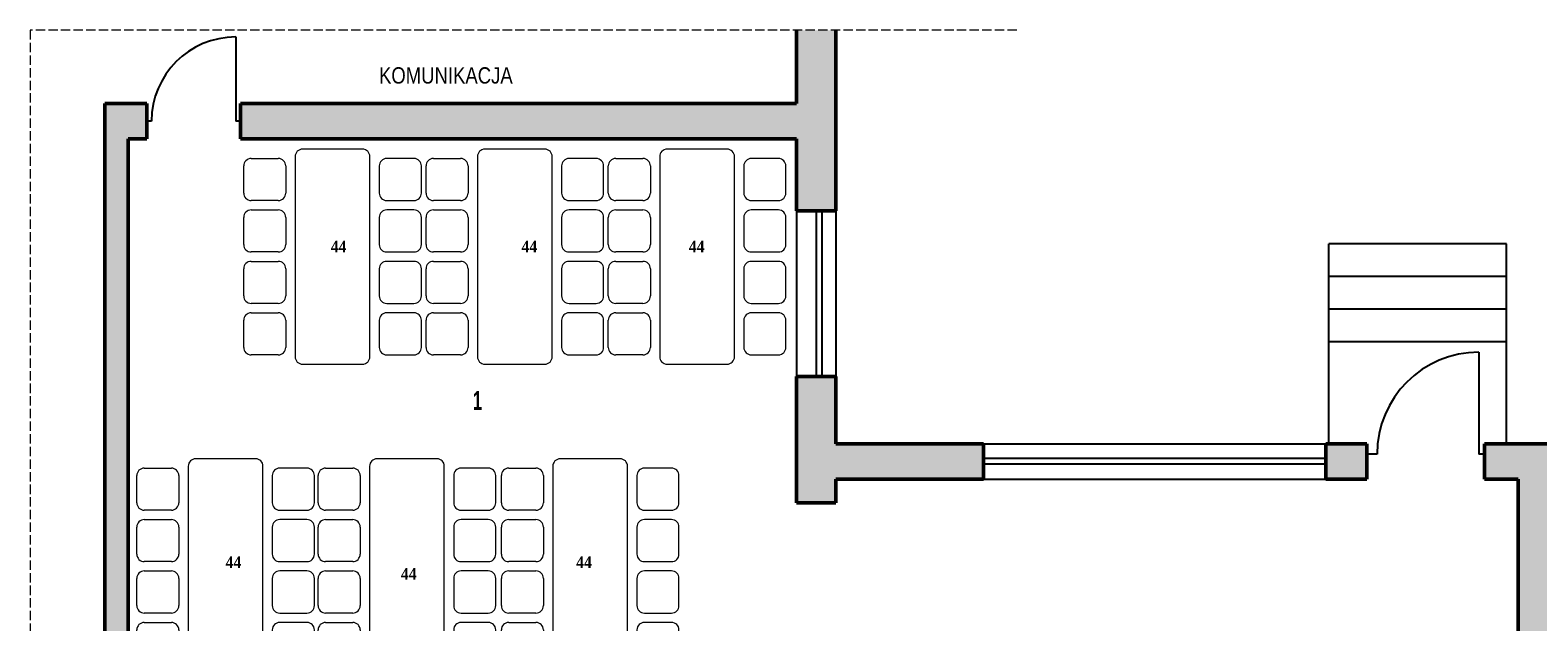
# Model space of a CAD drawing. Header units: centimetres. Extents: x -1240 to 1518, y -1846 to 998.
# Tile 6 of 8: x -1240 to 373, y 365 to 998. Entities that reach past the tile are written whole.
import ezdxf

# ---------------------------------------------------------------- set-up
doc = ezdxf.new("R2010")
doc.units = ezdxf.units.CM
doc.linetypes.add('VERDECKT2_S2', pattern=[13.5, 10, -3.5])
doc.layers.add('Standard', color=7, linetype='Continuous', lineweight=25)
doc.styles.add('ARIAL', font='ARIAL.TTF')
doc.styles.add('TIMESNEWROMAN', font='TIMES.TTF')

# ---------------------------------------------------------------- blocks, each defined once
blk = doc.blocks.new('OBIEKTY_ZLOZONE_39')
at = {"layer": 'Standard', "color": 7, "linetype": 'ByBlock', "lineweight": 13}
for p, q in [((-613.5, 860.8), (-584.5, 860.8)), ((-566.5, 862.8), (-566.5, 648.8)), ((-494.5, 870.8), (-558.5, 870.8)), ((-486.5, 648.8), (-486.5, 862.8)), ((-439.5, 860.8), (-468.5, 860.8)), ((-621.5, 823.8), (-621.5, 852.8)), ((-576.5, 852.8), (-576.5, 823.8)), ((-476.5, 852.8), (-476.5, 823.8)), ((-431.5, 823.8), (-431.5, 852.8)), ((-584.5, 815.8), (-613.5, 815.8)), ((-468.5, 815.8), (-439.5, 815.8)), ((-621.5, 768.8), (-621.5, 797.8)), ((-613.5, 805.8), (-584.5, 805.8)), ((-576.5, 797.8), (-576.5, 768.8)), ((-476.5, 797.8), (-476.5, 768.8)), ((-439.5, 805.8), (-468.5, 805.8)), ((-431.5, 768.8), (-431.5, 797.8)), ((-584.5, 760.8), (-613.5, 760.8)), ((-468.5, 760.8), (-439.5, 760.8)), ((-621.5, 713.8), (-621.5, 742.8)), ((-613.5, 750.8), (-584.5, 750.8)), ((-576.5, 742.8), (-576.5, 713.8)), ((-476.5, 742.8), (-476.5, 713.8)), ((-439.5, 750.8), (-468.5, 750.8)), ((-431.5, 713.8), (-431.5, 742.8)), ((-584.5, 705.8), (-613.5, 705.8)), ((-613.5, 695.8), (-584.5, 695.8)), ((-468.5, 705.8), (-439.5, 705.8)), ((-439.5, 695.8), (-468.5, 695.8)), ((-621.5, 658.8), (-621.5, 687.8)), ((-576.5, 687.8), (-576.5, 658.8)), ((-476.5, 687.8), (-476.5, 658.8)), ((-431.5, 658.8), (-431.5, 687.8)), ((-584.5, 650.8), (-613.5, 650.8)), ((-468.5, 650.8), (-439.5, 650.8)), ((-558.5, 640.8), (-494.5, 640.8))]:
    blk.add_line(p, q, dxfattribs=at)
for centre, start, end in [((-613.5, 852.8), 90, 180), ((-584.5, 852.8), 0, 90), ((-558.5, 862.8), 90, 180), ((-494.5, 862.8), 0, 90), ((-468.5, 852.8), 90, 180), ((-439.5, 852.8), 0, 90), ((-613.5, 823.8), 180, 270), ((-584.5, 823.8), 270, 0), ((-468.5, 823.8), 180, 270), ((-439.5, 823.8), 270, 0), ((-613.5, 797.8), 90, 180), ((-584.5, 797.8), 0, 90), ((-468.5, 797.8), 90, 180), ((-439.5, 797.8), 0, 90), ((-613.5, 768.8), 180, 270), ((-584.5, 768.8), 270, 0), ((-468.5, 768.8), 180, 270), ((-439.5, 768.8), 270, 0), ((-613.5, 742.8), 90, 180), ((-584.5, 742.8), 0, 90), ((-468.5, 742.8), 90, 180), ((-439.5, 742.8), 0, 90), ((-613.5, 713.8), 180, 270), ((-584.5, 713.8), 270, 0), ((-468.5, 713.8), 180, 270), ((-439.5, 713.8), 270, 0), ((-613.5, 687.8), 90, 180), ((-584.5, 687.8), 0, 90), ((-468.5, 687.8), 90, 180), ((-439.5, 687.8), 0, 90), ((-613.5, 658.8), 180, 270), ((-584.5, 658.8), 270, 0), ((-558.5, 648.8), 180, 270), ((-494.5, 648.8), 270, 0), ((-468.5, 658.8), 180, 270), ((-439.5, 658.8), 270, 0)]:
    blk.add_arc(centre, 8, start, end, dxfattribs=at)
blk = doc.blocks.new('OBIEKTY_ZLOZONE_40')
at = {"layer": 'Standard', "color": 7, "linetype": 'ByBlock', "lineweight": 13}
for p, q in [((-808.5, 860.8), (-779.5, 860.8)), ((-761.5, 862.8), (-761.5, 648.8)), ((-689.5, 870.8), (-753.5, 870.8)), ((-681.5, 648.8), (-681.5, 862.8)), ((-634.5, 860.8), (-663.5, 860.8)), ((-816.5, 823.8), (-816.5, 852.8)), ((-771.5, 852.8), (-771.5, 823.8)), ((-671.5, 852.8), (-671.5, 823.8)), ((-626.5, 823.8), (-626.5, 852.8)), ((-779.5, 815.8), (-808.5, 815.8)), ((-663.5, 815.8), (-634.5, 815.8)), ((-816.5, 768.8), (-816.5, 797.8)), ((-808.5, 805.8), (-779.5, 805.8)), ((-771.5, 797.8), (-771.5, 768.8)), ((-671.5, 797.8), (-671.5, 768.8)), ((-634.5, 805.8), (-663.5, 805.8)), ((-626.5, 768.8), (-626.5, 797.8)), ((-779.5, 760.8), (-808.5, 760.8)), ((-663.5, 760.8), (-634.5, 760.8)), ((-816.5, 713.8), (-816.5, 742.8)), ((-808.5, 750.8), (-779.5, 750.8)), ((-771.5, 742.8), (-771.5, 713.8)), ((-671.5, 742.8), (-671.5, 713.8)), ((-634.5, 750.8), (-663.5, 750.8)), ((-626.5, 713.8), (-626.5, 742.8)), ((-779.5, 705.8), (-808.5, 705.8)), ((-808.5, 695.8), (-779.5, 695.8)), ((-663.5, 705.8), (-634.5, 705.8)), ((-634.5, 695.8), (-663.5, 695.8)), ((-816.5, 658.8), (-816.5, 687.8)), ((-771.5, 687.8), (-771.5, 658.8)), ((-671.5, 687.8), (-671.5, 658.8)), ((-626.5, 658.8), (-626.5, 687.8)), ((-779.5, 650.8), (-808.5, 650.8)), ((-663.5, 650.8), (-634.5, 650.8)), ((-753.5, 640.8), (-689.5, 640.8))]:
    blk.add_line(p, q, dxfattribs=at)
for centre, start, end in [((-808.5, 852.8), 90, 180), ((-779.5, 852.8), 0, 90), ((-753.5, 862.8), 90, 180), ((-689.5, 862.8), 0, 90), ((-663.5, 852.8), 90, 180), ((-634.5, 852.8), 0, 90), ((-808.5, 823.8), 180, 270), ((-779.5, 823.8), 270, 0), ((-663.5, 823.8), 180, 270), ((-634.5, 823.8), 270, 0), ((-808.5, 797.8), 90, 180), ((-779.5, 797.8), 0, 90), ((-663.5, 797.8), 90, 180), ((-634.5, 797.8), 0, 90), ((-808.5, 768.8), 180, 270), ((-779.5, 768.8), 270, 0), ((-663.5, 768.8), 180, 270), ((-634.5, 768.8), 270, 0), ((-808.5, 742.8), 90, 180), ((-779.5, 742.8), 0, 90), ((-663.5, 742.8), 90, 180), ((-634.5, 742.8), 0, 90), ((-808.5, 713.8), 180, 270), ((-779.5, 713.8), 270, 0), ((-663.5, 713.8), 180, 270), ((-634.5, 713.8), 270, 0), ((-808.5, 687.8), 90, 180), ((-779.5, 687.8), 0, 90), ((-663.5, 687.8), 90, 180), ((-634.5, 687.8), 0, 90), ((-808.5, 658.8), 180, 270), ((-779.5, 658.8), 270, 0), ((-753.5, 648.8), 180, 270), ((-689.5, 648.8), 270, 0), ((-663.5, 658.8), 180, 270), ((-634.5, 658.8), 270, 0)]:
    blk.add_arc(centre, 8, start, end, dxfattribs=at)
blk = doc.blocks.new('OBIEKTY_ZLOZONE_41')
at = {"layer": 'Standard', "color": 7, "linetype": 'ByBlock', "lineweight": 13}
for p, q in [((-1003.5, 860.8), (-974.5, 860.8)), ((-956.5, 862.8), (-956.5, 648.8)), ((-884.5, 870.8), (-948.5, 870.8)), ((-876.5, 648.8), (-876.5, 862.8)), ((-829.5, 860.8), (-858.5, 860.8)), ((-1011.5, 823.8), (-1011.5, 852.8)), ((-966.5, 852.8), (-966.5, 823.8)), ((-866.5, 852.8), (-866.5, 823.8)), ((-821.5, 823.8), (-821.5, 852.8)), ((-974.5, 815.8), (-1003.5, 815.8)), ((-858.5, 815.8), (-829.5, 815.8)), ((-1011.5, 768.8), (-1011.5, 797.8)), ((-1003.5, 805.8), (-974.5, 805.8)), ((-966.5, 797.8), (-966.5, 768.8)), ((-866.5, 797.8), (-866.5, 768.8)), ((-829.5, 805.8), (-858.5, 805.8)), ((-821.5, 768.8), (-821.5, 797.8)), ((-974.5, 760.8), (-1003.5, 760.8)), ((-858.5, 760.8), (-829.5, 760.8)), ((-1011.5, 713.8), (-1011.5, 742.8)), ((-1003.5, 750.8), (-974.5, 750.8)), ((-966.5, 742.8), (-966.5, 713.8)), ((-866.5, 742.8), (-866.5, 713.8)), ((-829.5, 750.8), (-858.5, 750.8)), ((-821.5, 713.8), (-821.5, 742.8)), ((-974.5, 705.8), (-1003.5, 705.8)), ((-1003.5, 695.8), (-974.5, 695.8)), ((-858.5, 705.8), (-829.5, 705.8)), ((-829.5, 695.8), (-858.5, 695.8)), ((-1011.5, 658.8), (-1011.5, 687.8)), ((-966.5, 687.8), (-966.5, 658.8)), ((-866.5, 687.8), (-866.5, 658.8)), ((-821.5, 658.8), (-821.5, 687.8)), ((-974.5, 650.8), (-1003.5, 650.8)), ((-858.5, 650.8), (-829.5, 650.8)), ((-948.5, 640.8), (-884.5, 640.8))]:
    blk.add_line(p, q, dxfattribs=at)
for centre, start, end in [((-1003.5, 852.8), 90, 180), ((-974.5, 852.8), 0, 90), ((-948.5, 862.8), 90, 180), ((-884.5, 862.8), 0, 90), ((-858.5, 852.8), 90, 180), ((-829.5, 852.8), 0, 90), ((-1003.5, 823.8), 180, 270), ((-974.5, 823.8), 270, 0), ((-858.5, 823.8), 180, 270), ((-829.5, 823.8), 270, 0), ((-1003.5, 797.8), 90, 180), ((-974.5, 797.8), 0, 90), ((-858.5, 797.8), 90, 180), ((-829.5, 797.8), 0, 90), ((-1003.5, 768.8), 180, 270), ((-974.5, 768.8), 270, 0), ((-858.5, 768.8), 180, 270), ((-829.5, 768.8), 270, 0), ((-1003.5, 742.8), 90, 180), ((-974.5, 742.8), 0, 90), ((-858.5, 742.8), 90, 180), ((-829.5, 742.8), 0, 90), ((-1003.5, 713.8), 180, 270), ((-974.5, 713.8), 270, 0), ((-858.5, 713.8), 180, 270), ((-829.5, 713.8), 270, 0), ((-1003.5, 687.8), 90, 180), ((-974.5, 687.8), 0, 90), ((-858.5, 687.8), 90, 180), ((-829.5, 687.8), 0, 90), ((-1003.5, 658.8), 180, 270), ((-974.5, 658.8), 270, 0), ((-948.5, 648.8), 180, 270), ((-884.5, 648.8), 270, 0), ((-858.5, 658.8), 180, 270), ((-829.5, 658.8), 270, 0)]:
    blk.add_arc(centre, 8, start, end, dxfattribs=at)
blk = doc.blocks.new('OBIEKTY_ZLOZONE_42')
at = {"layer": 'Standard', "color": 7, "linetype": 'ByBlock', "lineweight": 13}
for p, q in [((-998.9, 539.7), (-1062.9, 539.7)), ((-1125.9, 492.7), (-1125.9, 521.7)), ((-1117.9, 529.7), (-1088.9, 529.7)), ((-1080.9, 521.7), (-1080.9, 492.7)), ((-1070.9, 531.7), (-1070.9, 317.7)), ((-990.9, 317.7), (-990.9, 531.7)), ((-980.9, 521.7), (-980.9, 492.7)), ((-943.9, 529.7), (-972.9, 529.7)), ((-935.9, 492.7), (-935.9, 521.7)), ((-1088.9, 484.7), (-1117.9, 484.7)), ((-972.9, 484.7), (-943.9, 484.7)), ((-1117.9, 474.7), (-1088.9, 474.7)), ((-943.9, 474.7), (-972.9, 474.7)), ((-1125.9, 437.7), (-1125.9, 466.7)), ((-1080.9, 466.7), (-1080.9, 437.7)), ((-980.9, 466.7), (-980.9, 437.7)), ((-935.9, 437.7), (-935.9, 466.7)), ((-1088.9, 429.7), (-1117.9, 429.7)), ((-1117.9, 419.7), (-1088.9, 419.7)), ((-972.9, 429.7), (-943.9, 429.7)), ((-943.9, 419.7), (-972.9, 419.7)), ((-1125.9, 382.7), (-1125.9, 411.7)), ((-1080.9, 411.7), (-1080.9, 382.7)), ((-980.9, 411.7), (-980.9, 382.7)), ((-935.9, 382.7), (-935.9, 411.7)), ((-1088.9, 374.7), (-1117.9, 374.7)), ((-972.9, 374.7), (-943.9, 374.7)), ((-1125.9, 327.7), (-1125.9, 356.7)), ((-1117.9, 364.7), (-1088.9, 364.7)), ((-1080.9, 356.7), (-1080.9, 327.7)), ((-980.9, 356.7), (-980.9, 327.7)), ((-943.9, 364.7), (-972.9, 364.7)), ((-935.9, 327.7), (-935.9, 356.7)), ((-1088.9, 319.7), (-1117.9, 319.7)), ((-1062.9, 309.7), (-998.9, 309.7)), ((-972.9, 319.7), (-943.9, 319.7))]:
    blk.add_line(p, q, dxfattribs=at)
for centre, start, end in [((-1062.9, 531.7), 90, 180), ((-998.9, 531.7), 0, 90), ((-1117.9, 521.7), 90, 180), ((-1088.9, 521.7), 0, 90), ((-972.9, 521.7), 90, 180), ((-943.9, 521.7), 0, 90), ((-1117.9, 492.7), 180, 270), ((-1088.9, 492.7), 270, 0), ((-972.9, 492.7), 180, 270), ((-943.9, 492.7), 270, 0), ((-1117.9, 466.7), 90, 180), ((-1088.9, 466.7), 0, 90), ((-972.9, 466.7), 90, 180), ((-943.9, 466.7), 0, 90), ((-1117.9, 437.7), 180, 270), ((-1088.9, 437.7), 270, 0), ((-972.9, 437.7), 180, 270), ((-943.9, 437.7), 270, 0), ((-1117.9, 411.7), 90, 180), ((-1088.9, 411.7), 0, 90), ((-972.9, 411.7), 90, 180), ((-943.9, 411.7), 0, 90), ((-1117.9, 382.7), 180, 270), ((-1088.9, 382.7), 270, 0), ((-972.9, 382.7), 180, 270), ((-943.9, 382.7), 270, 0), ((-1117.9, 356.7), 90, 180), ((-1088.9, 356.7), 0, 90), ((-972.9, 356.7), 90, 180), ((-943.9, 356.7), 0, 90), ((-1117.9, 327.7), 180, 270), ((-1088.9, 327.7), 270, 0), ((-972.9, 327.7), 180, 270), ((-943.9, 327.7), 270, 0), ((-1062.9, 317.7), 180, 270), ((-998.9, 317.7), 270, 0)]:
    blk.add_arc(centre, 8, start, end, dxfattribs=at)
blk = doc.blocks.new('OBIEKTY_ZLOZONE_43')
at = {"layer": 'Standard', "color": 7, "linetype": 'ByBlock', "lineweight": 13}
for p, q in [((-804.9, 539.7), (-868.9, 539.7)), ((-931.9, 492.7), (-931.9, 521.7)), ((-923.9, 529.7), (-894.9, 529.7)), ((-886.9, 521.7), (-886.9, 492.7)), ((-876.9, 531.7), (-876.9, 317.7)), ((-796.9, 317.7), (-796.9, 531.7)), ((-786.9, 521.7), (-786.9, 492.7)), ((-749.9, 529.7), (-778.9, 529.7)), ((-741.9, 492.7), (-741.9, 521.7)), ((-894.9, 484.7), (-923.9, 484.7)), ((-778.9, 484.7), (-749.9, 484.7)), ((-923.9, 474.7), (-894.9, 474.7)), ((-749.9, 474.7), (-778.9, 474.7)), ((-931.9, 437.7), (-931.9, 466.7)), ((-886.9, 466.7), (-886.9, 437.7)), ((-786.9, 466.7), (-786.9, 437.7)), ((-741.9, 437.7), (-741.9, 466.7)), ((-894.9, 429.7), (-923.9, 429.7)), ((-923.9, 419.7), (-894.9, 419.7)), ((-778.9, 429.7), (-749.9, 429.7)), ((-749.9, 419.7), (-778.9, 419.7)), ((-931.9, 382.7), (-931.9, 411.7)), ((-886.9, 411.7), (-886.9, 382.7)), ((-786.9, 411.7), (-786.9, 382.7)), ((-741.9, 382.7), (-741.9, 411.7)), ((-894.9, 374.7), (-923.9, 374.7)), ((-778.9, 374.7), (-749.9, 374.7)), ((-931.9, 327.7), (-931.9, 356.7)), ((-923.9, 364.7), (-894.9, 364.7)), ((-886.9, 356.7), (-886.9, 327.7)), ((-786.9, 356.7), (-786.9, 327.7)), ((-749.9, 364.7), (-778.9, 364.7)), ((-741.9, 327.7), (-741.9, 356.7)), ((-894.9, 319.7), (-923.9, 319.7)), ((-868.9, 309.7), (-804.9, 309.7)), ((-778.9, 319.7), (-749.9, 319.7))]:
    blk.add_line(p, q, dxfattribs=at)
for centre, start, end in [((-868.9, 531.7), 90, 180), ((-804.9, 531.7), 0, 90), ((-923.9, 521.7), 90, 180), ((-894.9, 521.7), 0, 90), ((-778.9, 521.7), 90, 180), ((-749.9, 521.7), 0, 90), ((-923.9, 492.7), 180, 270), ((-894.9, 492.7), 270, 0), ((-778.9, 492.7), 180, 270), ((-749.9, 492.7), 270, 0), ((-923.9, 466.7), 90, 180), ((-894.9, 466.7), 0, 90), ((-778.9, 466.7), 90, 180), ((-749.9, 466.7), 0, 90), ((-923.9, 437.7), 180, 270), ((-894.9, 437.7), 270, 0), ((-778.9, 437.7), 180, 270), ((-749.9, 437.7), 270, 0), ((-923.9, 411.7), 90, 180), ((-894.9, 411.7), 0, 90), ((-778.9, 411.7), 90, 180), ((-749.9, 411.7), 0, 90), ((-923.9, 382.7), 180, 270), ((-894.9, 382.7), 270, 0), ((-778.9, 382.7), 180, 270), ((-749.9, 382.7), 270, 0), ((-923.9, 356.7), 90, 180), ((-894.9, 356.7), 0, 90), ((-778.9, 356.7), 90, 180), ((-749.9, 356.7), 0, 90), ((-923.9, 327.7), 180, 270), ((-894.9, 327.7), 270, 0), ((-778.9, 327.7), 180, 270), ((-749.9, 327.7), 270, 0), ((-868.9, 317.7), 180, 270), ((-804.9, 317.7), 270, 0)]:
    blk.add_arc(centre, 8, start, end, dxfattribs=at)
blk = doc.blocks.new('OBIEKTY_ZLOZONE_44')
at = {"layer": 'Standard', "color": 7, "linetype": 'ByBlock', "lineweight": 13}
for p, q in [((-608.9, 539.7), (-672.9, 539.7)), ((-735.9, 492.7), (-735.9, 521.7)), ((-727.9, 529.7), (-698.9, 529.7)), ((-690.9, 521.7), (-690.9, 492.7)), ((-680.9, 531.7), (-680.9, 317.7)), ((-600.9, 317.7), (-600.9, 531.7)), ((-590.9, 521.7), (-590.9, 492.7)), ((-553.9, 529.7), (-582.9, 529.7)), ((-545.9, 492.7), (-545.9, 521.7)), ((-698.9, 484.7), (-727.9, 484.7)), ((-582.9, 484.7), (-553.9, 484.7)), ((-727.9, 474.7), (-698.9, 474.7)), ((-553.9, 474.7), (-582.9, 474.7)), ((-735.9, 437.7), (-735.9, 466.7)), ((-690.9, 466.7), (-690.9, 437.7)), ((-590.9, 466.7), (-590.9, 437.7)), ((-545.9, 437.7), (-545.9, 466.7)), ((-698.9, 429.7), (-727.9, 429.7)), ((-727.9, 419.7), (-698.9, 419.7)), ((-582.9, 429.7), (-553.9, 429.7)), ((-553.9, 419.7), (-582.9, 419.7)), ((-735.9, 382.7), (-735.9, 411.7)), ((-690.9, 411.7), (-690.9, 382.7)), ((-590.9, 411.7), (-590.9, 382.7)), ((-545.9, 382.7), (-545.9, 411.7)), ((-698.9, 374.7), (-727.9, 374.7)), ((-582.9, 374.7), (-553.9, 374.7)), ((-735.9, 327.7), (-735.9, 356.7)), ((-727.9, 364.7), (-698.9, 364.7)), ((-690.9, 356.7), (-690.9, 327.7)), ((-590.9, 356.7), (-590.9, 327.7)), ((-553.9, 364.7), (-582.9, 364.7)), ((-545.9, 327.7), (-545.9, 356.7)), ((-698.9, 319.7), (-727.9, 319.7)), ((-672.9, 309.7), (-608.9, 309.7)), ((-582.9, 319.7), (-553.9, 319.7))]:
    blk.add_line(p, q, dxfattribs=at)
for centre, start, end in [((-672.9, 531.7), 90, 180), ((-608.9, 531.7), 0, 90), ((-727.9, 521.7), 90, 180), ((-698.9, 521.7), 0, 90), ((-582.9, 521.7), 90, 180), ((-553.9, 521.7), 0, 90), ((-727.9, 492.7), 180, 270), ((-698.9, 492.7), 270, 0), ((-582.9, 492.7), 180, 270), ((-553.9, 492.7), 270, 0), ((-727.9, 466.7), 90, 180), ((-698.9, 466.7), 0, 90), ((-582.9, 466.7), 90, 180), ((-553.9, 466.7), 0, 90), ((-727.9, 437.7), 180, 270), ((-698.9, 437.7), 270, 0), ((-582.9, 437.7), 180, 270), ((-553.9, 437.7), 270, 0), ((-727.9, 411.7), 90, 180), ((-698.9, 411.7), 0, 90), ((-582.9, 411.7), 90, 180), ((-553.9, 411.7), 0, 90), ((-727.9, 382.7), 180, 270), ((-698.9, 382.7), 270, 0), ((-582.9, 382.7), 180, 270), ((-553.9, 382.7), 270, 0), ((-727.9, 356.7), 90, 180), ((-698.9, 356.7), 0, 90), ((-582.9, 356.7), 90, 180), ((-553.9, 356.7), 0, 90), ((-727.9, 327.7), 180, 270), ((-698.9, 327.7), 270, 0), ((-582.9, 327.7), 180, 270), ((-553.9, 327.7), 270, 0), ((-672.9, 317.7), 180, 270), ((-608.9, 317.7), 270, 0)]:
    blk.add_arc(centre, 8, start, end, dxfattribs=at)
blk = doc.blocks.new('OBIEKTY_ZLOZONE_55')
at = {"layer": 'Standard', "color": 7, "linetype": 'ByBlock', "lineweight": 25}
for p, q in [((-1020.1, 990.7), (-1020.1, 900.7)), ((-1110.1, 900.7), (-1115.1, 900.7)), ((-1015.1, 900.7), (-1020.1, 900.7))]:
    blk.add_line(p, q, dxfattribs=at)
blk.add_arc((-1020.1, 900.7), 90, 90, 180, dxfattribs=at)
blk = doc.blocks.new('OBIEKTY_ZLOZONE_56')
at = {"layer": 'Standard', "color": 7, "linetype": 'ByBlock', "lineweight": 25}
for p, q in [((309.8, 653.6), (309.8, 544.7)), ((200.9, 544.7), (189.9, 544.7)), ((315.9, 544.7), (309.8, 544.7))]:
    blk.add_line(p, q, dxfattribs=at)
blk.add_arc((309.8, 544.7), 108.9, 90, 180, dxfattribs=at)

msp = doc.modelspace()

# ---------------------------------------------------------------- hatches: boundary and pattern name
at = {"layer": 'Standard', "linetype": 'ByBlock', "lineweight": 13}
h = msp.add_hatch(color=254, dxfattribs=at)
h.paths.add_polyline_path([(-120.1, 299.7), (-120.1, 259.7), (-80.1, 259.7), (-80.1, 299.7)])
h.paths.add_polyline_path([(993.9, 280.1), (955.9, 280.1), (955.9, 200.1), (993.9, 200.1)])
h.paths.add_polyline_path([(993.9, -79.9), (993.9, 0.1), (955.9, 0.1), (955.9, -79.9)])
h.paths.add_polyline_path([(558.9, -416.1), (570.9, -416.1), (570.9, -380.3), (518, -380.3), (518, -392.3), (558.9, -392.3)])
h.paths.add_polyline_path([(189.9, 555.7), (145.9, 555.7), (145.9, 517.7), (189.9, 517.7)])
h.paths.add_polyline_path([(-378.1, 492.7), (-378.1, 517.7), (-220.1, 517.7), (-220.1, 555.7), (-378.1, 555.7), (-378.1, 627.7), (-420.1, 627.7), (-420.1, 492.7)])
h.paths.add_polyline_path([(-1015.1, 919.7), (-1015.1, 881.7), (-420.1, 881.7), (-420.1, 804.7), (-378.1, 804.7), (-378.1, 998), (-420.1, 998), (-420.1, 919.7)])
h.paths.add_polyline_path([(-1110.1, 307.7), (-1135.1, 307.7), (-1135.1, 881.7), (-1115.1, 881.7), (-1115.1, 919.7), (-1160.1, 919.7), (-1160.1, 307.7), (-1240, 307.7), (-1240, 265.7), (-1110.1, 265.7)])
h.paths.add_polyline_path([(-866.1, -59.3), (-821.1, -59.3), (-821.1, 33.7), (-866.1, 33.7)])
h.paths.add_polyline_path([(-821.1, 155.7), (-866.1, 155.7), (-866.1, 138.7), (-821.1, 138.7)])
h.paths.add_polyline_path([(955.9, 480.1), (993.9, 480.1), (993.9, 555.7), (315.9, 555.7), (315.9, 517.7), (351.9, 517.7), (351.9, 317.7), (323.9, 317.7), (323.9, 259.7), (351.9, 259.7), (351.9, -497.3), (308.9, -497.3), (308.9, -509.3), (351.9, -509.3), (351.9, -524.3), (393.9, -524.3), (393.9, -392.3), (418, -392.3), (418, -380.3), (393.9, -380.3), (393.9, 517.7), (955.9, 517.7)])
h.paths.add_polyline_path([(-266.1, -134.3), (-221.1, -134.3), (-221.1, -74.3), (-266.1, -74.3), (-266.1, -90.3), (-236.7, -90.3), (-236.7, -105.3), (-266.1, -105.3)])
h.paths.add_polyline_path([(-221.1, 220.7), (-221.1, 265.7), (-266.1, 265.7), (-266.1, 220.7)])
h.paths.add_polyline_path([(208.9, -509.3), (208.9, -497.3), (-29.1, -497.3), (-29.1, -509.3)])
h.paths.add_polyline_path([(-900.1, 265.7), (-866.1, 265.7), (-866.1, 210.7), (-821.1, 210.7), (-821.1, 220.7), (-378.1, 220.7), (-378.1, 332.7), (-420.1, 332.7), (-420.1, 307.7), (-900.1, 307.7)])
h.paths.add_polyline_path([(-266.1, -330.3), (-266.1, -343.3), (-821.1, -343.3), (-821.1, -274.3), (-866.1, -274.3), (-866.1, -1810.3), (-221.1, -1810.3), (-221.1, -1554.3), (222, -1554.3), (222, -1509.3), (208.9, -1509.3), (208.9, -1309.3), (222, -1309.3), (222, -1297.3), (196.9, -1297.3), (196.9, -1509.3), (-221.1, -1509.3), (-221.1, -254.3), (-266.1, -254.3), (-266.1, -315.3), (-236.7, -315.3), (-236.7, -330.3)])
h.paths.add_polyline_path([(-266.1, -355.3), (-266.1, -596.3), (-821.1, -596.3), (-821.1, -355.3)], flags=16)
h.paths.add_polyline_path([(-821.1, -890.3), (-266.1, -890.3), (-266.1, -1765.3), (-821.1, -1765.3)], flags=16)
h.paths.add_polyline_path([(-821.1, -878.3), (-821.1, -608.3), (-266.1, -608.3), (-266.1, -878.3)], flags=16)

# ---------------------------------------------------------------- linework, layer by layer
at = {"layer": 'Standard', "color": 7, "linetype": 'VERDECKT2_S2', "lineweight": 13}
for p, q in [((-1240, 998), (-1240, -149.3)), ((-184.5, 998), (-1240, 998))]:
    msp.add_line(p, q, dxfattribs=at)
at = {"layer": 'Standard', "color": 7, "linetype": 'ByBlock', "lineweight": 50}
for p, q in [((-420.1, 919.7), (-420.1, 998)), ((-378.1, 804.7), (-378.1, 998)), ((-1115.1, 919.7), (-1160.1, 919.7)), ((-1160.1, 919.7), (-1160.1, 307.7)), ((-1115.1, 919.7), (-1115.1, 881.7)), ((-1015.1, 919.7), (-1015.1, 881.7)), ((-420.1, 919.7), (-1015.1, 919.7)), ((-1115.1, 881.7), (-1135.1, 881.7)), ((-1135.1, 881.7), (-1135.1, 307.7)), ((-420.1, 881.7), (-1015.1, 881.7)), ((-420.1, 804.7), (-420.1, 881.7)), ((-420.1, 804.7), (-378.1, 804.7)), ((-420.1, 627.7), (-378.1, 627.7)), ((-420.1, 492.7), (-420.1, 627.7)), ((-378.1, 555.7), (-378.1, 627.7)), ((-220.1, 555.7), (-378.1, 555.7)), ((-220.1, 517.7), (-220.1, 555.7)), ((145.9, 517.7), (145.9, 555.7)), ((189.9, 555.7), (145.9, 555.7)), ((189.9, 555.7), (189.9, 517.7)), ((315.9, 555.7), (315.9, 517.7)), ((993.9, 555.7), (315.9, 555.7)), ((-378.1, 492.7), (-378.1, 517.7)), ((-220.1, 517.7), (-378.1, 517.7)), ((145.9, 517.7), (189.9, 517.7)), ((351.9, 517.7), (315.9, 517.7)), ((351.9, -497.3), (351.9, 517.7)), ((-420.1, 492.7), (-378.1, 492.7))]:
    msp.add_line(p, q, dxfattribs=at)
at = {"layer": 'Standard', "color": 7, "linetype": 'ByBlock', "lineweight": 25}
for p, q in [((-420.1, 804.7), (-420.1, 627.7)), ((-399.1, 804.7), (-399.1, 627.7)), ((-393.1, 804.7), (-393.1, 627.7)), ((-378.1, 804.7), (-378.1, 627.7)), ((149.4, 555.7), (149.4, 769.7)), ((339.4, 769.7), (149.4, 769.7)), ((339.4, 555.7), (339.4, 769.7)), ((339.4, 734.7), (149.4, 734.7)), ((339.4, 699.7), (149.4, 699.7)), ((339.4, 664.7), (149.4, 664.7)), ((-220.1, 555.7), (145.9, 555.7)), ((-220.1, 540.2), (145.9, 540.2)), ((-220.1, 534.2), (145.9, 534.2)), ((-220.1, 517.7), (145.9, 517.7))]:
    msp.add_line(p, q, dxfattribs=at)

# ---------------------------------------------------------------- block references
for name in ['OBIEKTY_ZLOZONE_55', 'OBIEKTY_ZLOZONE_56']:
    msp.add_blockref(name, (0, 0), dxfattribs=at)
at = {"layer": 'Standard', "color": 7, "linetype": 'ByBlock', "lineweight": 13}
for name in ['OBIEKTY_ZLOZONE_41', 'OBIEKTY_ZLOZONE_40', 'OBIEKTY_ZLOZONE_39', 'OBIEKTY_ZLOZONE_42', 'OBIEKTY_ZLOZONE_43', 'OBIEKTY_ZLOZONE_44']:
    msp.add_blockref(name, (0, 0), dxfattribs=at)

# ---------------------------------------------------------------- texts
at = {"layer": 'Standard', "color": 7, "linetype": 'ByBlock', "lineweight": 50, "insert": (-866.8, 949.5), "char_height": 17.5, "width": 148.727, "attachment_point": 4, "style": 'ARIAL'}
msp.add_mtext('\\W0.81;KOMUNIKACJA', dxfattribs=at)
at = {"layer": 'Standard', "color": 1, "linetype": 'ByBlock', "lineweight": 25, "char_height": 12.5, "width": 27.628, "attachment_point": 3, "style": 'TIMESNEWROMAN'}
for insert in [(-901.6, 772.8), (-697.6, 772.8), (-518.6, 772.8), (-1014.1, 435.3), (-826.6, 422.8), (-639.1, 435.3)]:
    msp.add_mtext('{\\fTimes New Roman|i0|b1;\\H12.500000;\\W0.888889;\\C1;44}\\P', dxfattribs=dict(at, insert=insert))
at = {"layer": 'Standard', "color": 7, "linetype": 'ByBlock', "lineweight": 25, "insert": (-761.5, 602), "char_height": 20, "width": 101.719, "attachment_point": 5, "style": 'ARIAL'}
msp.add_mtext('{\\fArial|i0|b1;\\H20.000000;\\W0.625000;\\C7;1}\\P', dxfattribs=at)

doc.saveas('drawing.dxf')
